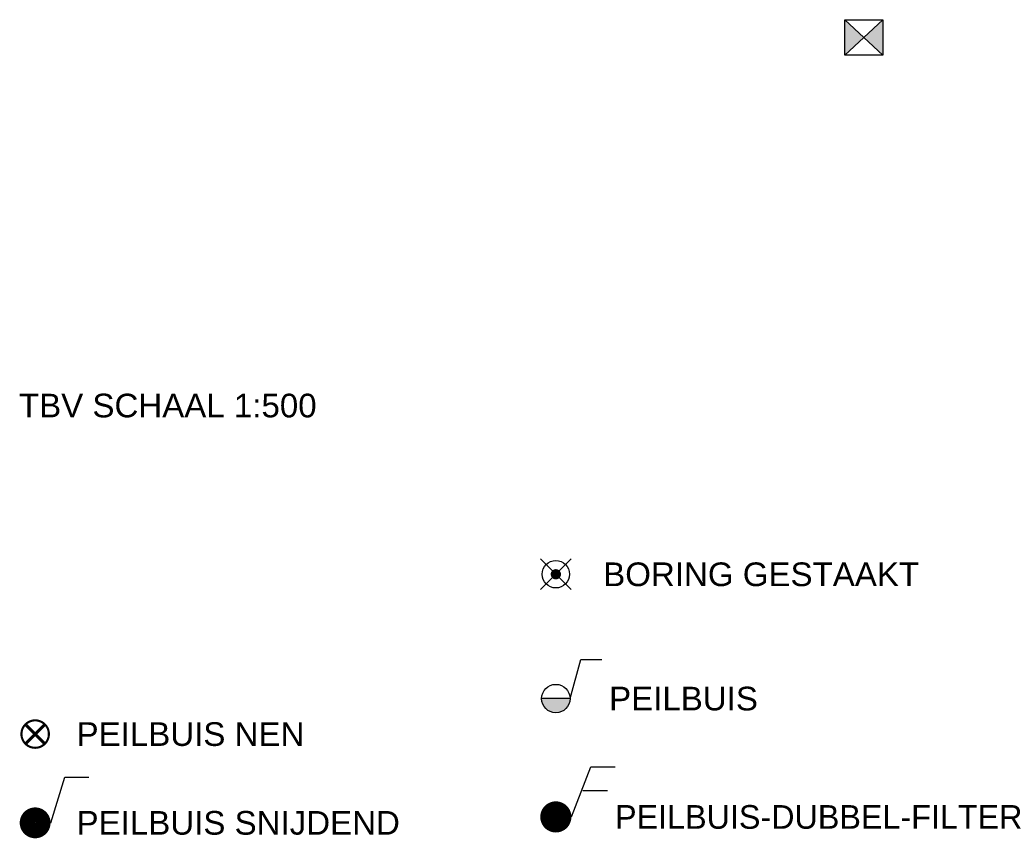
# Model space of a CAD drawing. Extents: x 158343 to 162498, y 431347 to 434500.
# Tile 5 of 248: x 160081 to 160165, y 432564 to 432633. Entities that reach past the tile are written whole.
import ezdxf

# ---------------------------------------------------------------- set-up
doc = ezdxf.new("R2010")
doc.units = 0
doc.header["$LTSCALE"] = 10
doc.header["$MEASUREMENT"] = 0
for name, color, linetype in [('1', 7, 'CONTINUOUS'), ('BORING-GESTAAKT', 7, 'CONTINUOUS'), ('BORING-MWH', 7, 'CONTINUOUS'), ('PEILBUIS-DERDEN', 7, 'CONTINUOUS'), ('PEILBUIS-MWH', 7, 'CONTINUOUS')]:
    doc.layers.add(name, color=color, linetype=linetype)
doc.styles.add('STANDAARD', font='arial.ttf')
doc.styles.get("Standard").update_dxf_attribs({"font": 'arial.ttf'})

# ---------------------------------------------------------------- blocks, each defined once
blk = doc.blocks.new('PB-1-MWH')
at = {"layer": 'PEILBUIS-MWH'}
blk.add_lwpolyline([(-2.32, 0, 0.357, 0.357, 1), (2.32, 0, 0.357, 0.357, 1)], format="xyseb", close=True, dxfattribs=at)
for points in [[(-1.51, -1.51, 0.504, 0.504, 0), (1.51, 1.51, 0.504, 0.504, 0)], [(-1.51, 1.51, 0.504, 0.504, 0), (1.51, -1.51, 0.504, 0.504, 0)]]:
    blk.add_lwpolyline(points, format="xyseb", dxfattribs=at)
at = {"layer": 'PEILBUIS-MWH', "style": 'STANDAARD'}
blk.add_attdef('BNO', (-5.36, 5.51), '', height=4, dxfattribs=at)
blk = doc.blocks.new('PB-GEO')
at = {"layer": 'PEILBUIS-DERDEN'}
blk.add_hatch(color=256, dxfattribs=at).paths.add_polyline_path([(0.8, 0), (-0.8, 0, 1)])
blk.add_line((0.8, 0), (-0.8, 0), dxfattribs=at)
blk.add_line((0.8, 0), (-0.8, 0), dxfattribs=at)
at = {"layer": 'PEILBUIS-DERDEN', "flags": 128}
blk.add_lwpolyline([(0.8, 0), (1.4, 2.2), (2.6, 2.2)], dxfattribs=at)
at = {"layer": 'PEILBUIS-DERDEN'}
blk.add_circle((0, 0), 0.8, dxfattribs=at)
blk.add_attdef('NUMMER', (-0.809, 1.299), '', height=1.44, dxfattribs=at)
blk = doc.blocks.new('PB-2-MWH')
at = {"layer": 'PEILBUIS-MWH'}
for p, q in [((2.11, 0), (4.02, 6.16)), ((4.02, 6.16), (7.24, 6.16))]:
    blk.add_line(p, q, dxfattribs=at)
blk.add_lwpolyline([(-1.04, 0, 2.09, 2.09, 1), (1.04, 0, 2.09, 2.09, 1)], format="xyseb", close=True, dxfattribs=at)
at = {"layer": 'PEILBUIS-MWH', "style": 'STANDAARD'}
blk.add_attdef('BNO', (-5.31, 8.77), '', height=4, dxfattribs=at)
blk = doc.blocks.new('BORING-GESTAAKT')
at = {"layer": 'BORING-GESTAAKT'}
for points in [[(-0.649, 0.649), (0.649, -0.649)], [(-0.649, -0.649), (0.649, 0.649)]]:
    blk.add_lwpolyline(points, dxfattribs=at)
at = {"layer": 'BORING-GESTAAKT', "const_width": 0.217}
blk.add_lwpolyline([(-0.109, 0, 1), (0.109, 0, 1)], format="xyb", close=True, dxfattribs=at)
at = {"layer": 'BORING-GESTAAKT', "linetype": 'Continuous'}
blk.add_circle((0, 0), 0.579, dxfattribs=at)
at = {"layer": 'BORING-GESTAAKT', "style": 'STANDAARD'}
blk.add_attdef('BNO', (-1.75, 1.25), '', height=1, dxfattribs=at)
blk = doc.blocks.new('PB-DUBBELFILTER')
at = {"layer": 'PEILBUIS-MWH'}
for p, q in [((0.663, 0), (1.473, 2.122)), ((1.473, 2.122), (2.512, 2.122)), ((1.139, 1.12), (2.178, 1.12))]:
    blk.add_line(p, q, dxfattribs=at)
blk.add_lwpolyline([(-0.329, 0, 0.658, 0.658, 1), (0.329, 0, 0.658, 0.658, 1)], format="xyseb", close=True, dxfattribs=at)
at = {"layer": 'PEILBUIS-MWH', "style": 'STANDAARD'}
blk.add_attdef('BNO', (-1.384, 2.715), '', height=1, dxfattribs=at)

msp = doc.modelspace()

# ---------------------------------------------------------------- linework, layer by layer
at = {"layer": 'BORING-MWH'}
msp.add_lwpolyline([(160151.2, 432633.2), (160154.4, 432633.2), (160154.4, 432630.2), (160151.2, 432630.2)], close=True, dxfattribs=at)
for points in [[(160151.2, 432633.2), (160154.4, 432630.2)], [(160154.4, 432633.2), (160151.2, 432630.2)]]:
    msp.add_lwpolyline(points, dxfattribs=at)
msp.add_solid([(160151.2, 432633.2), (160154.4, 432630.2), (160151.2, 432630.2), (160154.4, 432633.2)], dxfattribs=at)

# ---------------------------------------------------------------- block references
at = {"layer": 'BORING-GESTAAKT'}
ref = msp.add_blockref('BORING-GESTAAKT', (160126.781, 432586.344), dxfattribs=dict(at, xscale=2, yscale=2, zscale=2))
ref.add_attrib('BNO', 'BORING GESTAAKT', (160130.781, 432585.344), dxfattribs={"height": 2, "style": 'STANDAARD'})
at = {"layer": 'PEILBUIS-DERDEN'}
ref = msp.add_blockref('PB-GEO', (160126.781, 432575.844), dxfattribs=dict(at, xscale=1.5, yscale=1.5, zscale=1.5))
ref.add_attrib('NUMMER', 'PEILBUIS', (160131.281, 432574.844), dxfattribs={"height": 2})
at = {"layer": 'PEILBUIS-MWH'}
ref = msp.add_blockref('PB-1-MWH', (160082.781, 432572.844), dxfattribs=dict(at, xscale=0.5, yscale=0.5, zscale=0.5))
ref.add_attrib('BNO', 'PEILBUIS NEN', (160086.281, 432571.844), dxfattribs={"height": 2, "style": 'STANDAARD'})
ref = msp.add_blockref('PB-DUBBELFILTER', (160126.781, 432565.844), dxfattribs=dict(at, xscale=2, yscale=2, zscale=2))
ref.add_attrib('BNO', 'PEILBUIS-DUBBEL-FILTER', (160131.781, 432564.844), dxfattribs={"height": 2, "style": 'STANDAARD'})
ref = msp.add_blockref('PB-2-MWH', (160082.781, 432565.344), dxfattribs=dict(at, xscale=0.625, yscale=0.625, zscale=0.625))
ref.add_attrib('BNO', 'PEILBUIS SNIJDEND', (160086.281, 432564.344), dxfattribs={"height": 2, "style": 'STANDAARD'})

# ---------------------------------------------------------------- texts
at = {"layer": '1'}
msp.add_text('TBV SCHAAL 1:500', height=2, dxfattribs=at).set_placement((160081.411, 432599.601))

doc.saveas('drawing.dxf')
